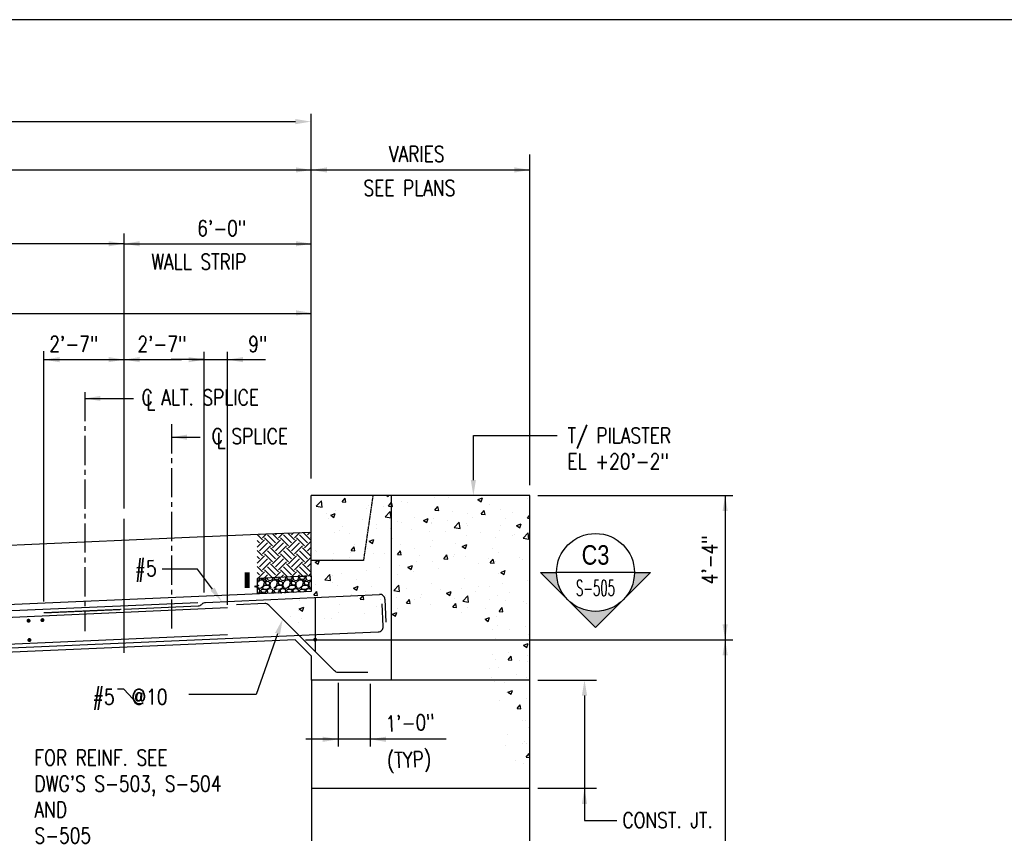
# Model space of a CAD drawing. Header units: inches. Extents: x -9715 to 32893, y -15613 to -1138.
# Tile 159 of 256: x 7773 to 8152, y -5557 to -5244. Entities that reach past the tile are written whole.
import ezdxf
from ezdxf.enums import TextEntityAlignment as Align

# ---------------------------------------------------------------- set-up
doc = ezdxf.new("R2010")
doc.units = ezdxf.units.IN
doc.header["$MEASUREMENT"] = 0
doc.linetypes.add('CENTER2', pattern=[1.125, 0.75, -0.125, 0.125, -0.125])
doc.linetypes.add('HIDDEN', pattern=[0.375, 0.25, -0.125])
doc.layers.get('0').update_dxf_attribs({"color": 252})
doc.layers.get('DEFPOINTS').update_dxf_attribs({"color": 11})
for name, color, linetype in [('S-ANNO-DIMS', 2, 'Continuous'), ('S-ANNO-SYMB', 2, 'Continuous'), ('S-ANNO-TEXT', 2, 'Continuous'), ('S-FNDN-PATT', 8, 'Continuous'), ('S-GRID', 30, 'CENTER2'), ('S1', 2, 'Continuous'), ('S3', 4, 'Continuous'), ('S6', 1, 'Continuous')]:
    doc.layers.add(name, color=color, linetype=linetype)
doc.layers.add('S-ANNO-NOTE', color=2, linetype='Continuous', lineweight=35)
doc.styles.add('125', font='romans.shx', dxfattribs={"width": 0.8, "height": 2})
doc.styles.add('DIM', font='ROMANS.shx', dxfattribs={"width": 0.8})
doc.styles.add('ROMANS', font='ROMANS.shx', dxfattribs={"width": 0.8})
doc.styles.add('TITTEXTL', font='swiss.ttf', dxfattribs={"width": 0.8})
doc.dimstyles.new('DIM-16', dxfattribs={"dimscale": 0, "dimtxt": 6, "dimasz": 6, "dimexe": 3, "dimexo": 3, "dimgap": 3, "dimtad": 1, "dimdec": 1, "dimzin": 3, "dimdsep": 46, "dimlunit": 4, "dimtxsty": 'DIM', "dimcen": 0, "dimdle": 0.0625, "dimclrd": 256, "dimclre": 256, "dimclrt": 2, "dimazin": 0, "dimtfac": 1, "dimtdec": 1, "dimtmove": 1, "dimatfit": 0, "dimfxl": 0.0625, "dimfrac": 2, "dimtolj": 1, "dimtzin": 0, "dimarcsym": 0})

# ---------------------------------------------------------------- blocks, each defined once
blk = doc.blocks.new('*X36')
at = {"color": 0}
for p, q in [((1834.45, 1789.26), (1830.31, 1793.41)), ((1832.54, 1793.54), (1832.13, 1793.13)), ((1837.39, 1793.75), (1834.45, 1790.81)), ((1842.18, 1784.62), (1836, 1790.81)), ((1844.5, 1786.94), (1838.32, 1793.13)), ((1846.82, 1789.26), (1842.13, 1793.96)), ((1845.48, 1794.1), (1844.5, 1793.13)), ((1850.33, 1794.31), (1846.82, 1790.81)), ((1854.56, 1784.62), (1848.37, 1790.81)), ((1856.88, 1786.94), (1850.69, 1793.13)), ((1859.2, 1789.26), (1853.99, 1794.47)), ((1858.42, 1794.67), (1856.88, 1793.13)), ((1863.27, 1794.88), (1859.2, 1790.81)), ((1866.93, 1784.62), (1860.75, 1790.81)), ((1869.25, 1786.94), (1863.07, 1793.13)), ((1871.57, 1789.26), (1865.85, 1794.99)), ((1871.35, 1795.23), (1869.25, 1793.13)), ((1871.93, 1791.16), (1871.57, 1790.81)), ((1836, 1789.26), (1830.31, 1783.57)), ((1832.13, 1786.94), (1830.31, 1788.77)), ((1838.32, 1786.94), (1832.13, 1780.76)), ((1840.64, 1784.62), (1834.45, 1778.44)), ((1846.82, 1776.89), (1840.64, 1783.08)), ((1848.37, 1789.26), (1842.18, 1783.08)), ((1850.69, 1786.94), (1844.5, 1780.76)), ((1853.01, 1784.62), (1846.82, 1778.44)), ((1859.2, 1776.89), (1853.01, 1783.08)), ((1860.75, 1789.26), (1854.56, 1783.08)), ((1863.07, 1786.94), (1856.88, 1780.76)), ((1865.39, 1784.62), (1859.2, 1778.44)), ((1871.57, 1776.89), (1865.39, 1783.08)), ((1871.93, 1788.07), (1866.93, 1783.08)), ((1871.93, 1783.43), (1869.25, 1780.76)), ((1834.45, 1776.89), (1830.31, 1781.03)), ((1836, 1776.89), (1830.31, 1771.2)), ((1832.13, 1774.57), (1830.31, 1776.39)), ((1842.18, 1772.25), (1836, 1778.44)), ((1844.5, 1774.57), (1838.32, 1780.76)), ((1848.37, 1776.89), (1842.18, 1770.7)), ((1854.56, 1772.25), (1848.37, 1778.44)), ((1856.88, 1774.57), (1850.69, 1780.76)), ((1860.75, 1776.89), (1854.56, 1770.7)), ((1866.93, 1772.25), (1860.75, 1778.44)), ((1869.25, 1774.57), (1863.07, 1780.76)), ((1871.93, 1775.69), (1866.93, 1770.7)), ((1871.93, 1778.79), (1871.57, 1778.44)), ((1834.45, 1764.51), (1830.31, 1768.66)), ((1838.32, 1774.57), (1832.13, 1768.38)), ((1840.64, 1772.25), (1834.45, 1766.06)), ((1844.5, 1762.19), (1838.32, 1768.38)), ((1846.82, 1764.51), (1840.64, 1770.7)), ((1850.69, 1774.57), (1844.5, 1768.38)), ((1853.01, 1772.25), (1846.82, 1766.06)), ((1856.88, 1762.19), (1850.69, 1768.38)), ((1859.2, 1764.51), (1853.01, 1770.7)), ((1863.07, 1774.57), (1856.88, 1768.38)), ((1865.39, 1772.25), (1859.2, 1766.06)), ((1869.25, 1762.19), (1863.07, 1768.38)), ((1871.57, 1764.51), (1865.39, 1770.7)), ((1871.93, 1771.05), (1869.25, 1768.38)), ((1832.13, 1762.19), (1830.31, 1764.02)), ((1836, 1764.51), (1830.92, 1759.44)), ((1838.32, 1762.19), (1835.77, 1759.65)), ((1842.13, 1759.93), (1836, 1766.06)), ((1840.64, 1759.87), (1840.62, 1759.86)), ((1848.37, 1764.51), (1843.86, 1760)), ((1853.99, 1760.44), (1848.37, 1766.06)), ((1850.69, 1762.19), (1848.71, 1760.21)), ((1860.75, 1764.51), (1856.8, 1760.57)), ((1865.85, 1760.96), (1860.75, 1766.06)), ((1863.07, 1762.19), (1861.65, 1760.78)), ((1871.93, 1763.32), (1869.74, 1761.13)), ((1871.93, 1766.41), (1871.57, 1766.06))]:
    blk.add_line(p, q, dxfattribs=at)
blk = doc.blocks.new('*X45')
at = {"color": 0}
for p, q in [((1835.85, 1795.57), (1839.74, 1799.63)), ((1840.3, 1794.88), (1839.74, 1799.62)), ((1855.82, 1798.78), (1858.23, 1801.65)), ((1855.82, 1798.78), (1858.8, 1798.52)), ((1858.81, 1798.51), (1858.23, 1801.65)), ((1890.41, 1803.75), (1891.51, 1803.01)), ((1891.51, 1803.01), (1891.76, 1803.75)), ((1891.68, 1795.64), (1894.09, 1798.51)), ((1894.67, 1795.38), (1894.09, 1798.51)), ((1902.06, 1799.24), (1902.06, 1799.24)), ((1906.51, 1798.04), (1906.51, 1798.04)), ((1927.31, 1802.44), (1927.31, 1802.44)), ((1938.09, 1802.2), (1938.09, 1802.2)), ((1960.88, 1800.68), (1964.38, 1802.02)), ((1960.88, 1800.68), (1963.37, 1799)), ((1963.37, 1799), (1964.38, 1802.02)), ((1999.23, 1801.6), (1999.23, 1801.6)), ((1835.85, 1795.57), (1840.3, 1794.88)), ((1850.42, 1791.97), (1850.42, 1791.97)), ((1875.06, 1793.9), (1875.06, 1793.9)), ((1876.39, 1795.72), (1876.39, 1795.72)), ((1887.57, 1795.55), (1887.57, 1795.55)), ((1889.21, 1787.29), (1893.11, 1791.35)), ((1891.68, 1795.64), (1894.67, 1795.38)), ((1893.66, 1786.6), (1893.11, 1791.35)), ((1927.54, 1792.5), (1929.95, 1795.37)), ((1927.54, 1792.5), (1930.53, 1792.24)), ((1930.53, 1792.24), (1929.95, 1795.37)), ((1940.91, 1791.59), (1940.91, 1791.59)), ((1963.4, 1789.36), (1965.82, 1792.24)), ((1966.39, 1789.1), (1965.82, 1792.24)), ((1970.07, 1796.59), (1970.07, 1796.59)), ((1978.35, 1793.07), (1978.35, 1793.07)), ((1987.96, 1790.78), (1987.96, 1790.78)), ((2000.48, 1792.42), (2000.48, 1792.42)), ((1843.48, 1789.74), (1843.48, 1789.74)), ((1845.2, 1786.25), (1845.2, 1786.25)), ((1847.01, 1788.56), (1850.52, 1789.9)), ((1847.01, 1788.56), (1849.5, 1786.88)), ((1849.5, 1786.88), (1850.52, 1789.9)), ((1871.89, 1785.13), (1871.89, 1785.13)), ((1889.21, 1787.29), (1893.66, 1786.6)), ((1898.59, 1784), (1898.59, 1784)), ((1901.45, 1782.6), (1901.45, 1782.6)), ((1911.76, 1786.58), (1911.76, 1786.58)), ((1918.87, 1784.55), (1922.37, 1785.9)), ((1918.87, 1784.55), (1921.36, 1782.88)), ((1921.36, 1782.87), (1922.37, 1785.9)), ((1924.93, 1782.48), (1924.93, 1782.48)), ((1925.28, 1782.87), (1925.28, 1782.87)), ((1926.71, 1785.8), (1926.71, 1785.8)), ((1937.45, 1784.13), (1937.45, 1784.13)), ((1942.57, 1779.02), (1946.47, 1783.07)), ((1947.02, 1778.32), (1946.47, 1783.07)), ((1952.68, 1789.55), (1952.68, 1789.55)), ((1956.39, 1786.62), (1956.39, 1786.62)), ((1963.4, 1789.36), (1966.39, 1789.1)), ((1982.05, 1785.61), (1982.05, 1785.61)), ((1999.27, 1786.23), (2001.15, 1788.47)), ((1999.27, 1786.23), (2001.15, 1786.06)), ((1849.81, 1775.33), (1849.81, 1775.33)), ((1853.44, 1776.57), (1853.44, 1776.57)), ((1855.75, 1779.54), (1855.75, 1779.54)), ((1874.42, 1775.83), (1874.42, 1775.83)), ((1875.78, 1779.08), (1875.78, 1779.08)), ((1882.44, 1778.41), (1882.44, 1778.41)), ((1882.6, 1781.58), (1882.6, 1781.58)), ((1893.36, 1778.32), (1893.36, 1778.32)), ((1909.13, 1777.28), (1909.13, 1777.28)), ((1923.74, 1775.6), (1923.74, 1775.6)), ((1935.82, 1776.16), (1935.82, 1776.16)), ((1942.57, 1779.02), (1947.02, 1778.33)), ((1951.97, 1781.74), (1951.97, 1781.74)), ((1952.9, 1780.61), (1952.9, 1780.61)), ((1962.51, 1775.03), (1962.51, 1775.03)), ((1977.74, 1776.42), (1977.74, 1776.42)), ((1978.66, 1780.62), (1978.66, 1780.62)), ((1990.73, 1780.55), (1994.23, 1781.89)), ((1990.73, 1780.55), (1993.21, 1778.87)), ((1993.22, 1778.87), (1994.23, 1781.89)), ((1995.93, 1770.74), (1999.83, 1774.8)), ((2000.38, 1770.05), (1999.83, 1774.8)), ((1861.9, 1774.18), (1861.9, 1774.18)), ((1876.86, 1768.43), (1880.36, 1769.77)), ((1876.86, 1768.43), (1879.35, 1766.75)), ((1879.35, 1766.75), (1880.36, 1769.77)), ((1894.58, 1770.6), (1894.58, 1770.6)), ((1926.1, 1769.15), (1926.1, 1769.15)), ((1952.07, 1772.9), (1952.07, 1772.9)), ((1974.81, 1771.06), (1974.81, 1771.06)), ((1987.33, 1772.7), (1987.33, 1772.7)), ((1989.2, 1773.9), (1989.2, 1773.9)), ((1995.93, 1770.74), (2000.38, 1770.05)), ((1835.26, 1760.84), (1835.26, 1760.84)), ((1836.26, 1760.59), (1836.26, 1760.59)), ((1861.95, 1759.71), (1861.95, 1759.71)), ((1862.75, 1761.17), (1865.16, 1764.04)), ((1862.75, 1761.17), (1865.74, 1760.91)), ((1865.74, 1760.9), (1865.16, 1764.04)), ((1865.42, 1765.59), (1865.42, 1765.59)), ((1875.17, 1762.43), (1875.17, 1762.43)), ((1898.62, 1758.03), (1901.03, 1760.9)), ((1900.84, 1765.95), (1900.84, 1765.95)), ((1901.61, 1757.77), (1901.03, 1760.9)), ((1911.78, 1762.76), (1911.78, 1762.76)), ((1924.3, 1764.41), (1924.3, 1764.41)), ((1943.23, 1766.9), (1943.23, 1766.9)), ((1948.72, 1764.42), (1952.22, 1765.77)), ((1948.72, 1764.42), (1951.2, 1762.75)), ((1951.2, 1762.74), (1952.22, 1765.77)), ((1971.99, 1763.11), (1971.99, 1763.11)), ((1977.13, 1759.78), (1977.13, 1759.78)), ((1834.85, 1752.3), (1838.35, 1753.64)), ((1834.85, 1752.3), (1837.34, 1750.62)), ((1837.34, 1750.62), (1838.35, 1753.64)), ((1848.75, 1754.46), (1848.75, 1754.46)), ((1849.2, 1758.68), (1849.2, 1758.68)), ((1861.27, 1756.11), (1861.27, 1756.11)), ((1880.2, 1758.6), (1880.2, 1758.6)), ((1888.64, 1758.58), (1888.64, 1758.58)), ((1898.62, 1758.03), (1901.6, 1757.77)), ((1913.67, 1753.1), (1913.67, 1753.1)), ((1915.33, 1757.46), (1915.33, 1757.46)), ((1925.49, 1752.51), (1925.49, 1752.51)), ((1934.48, 1754.89), (1936.89, 1757.77)), ((1934.48, 1754.89), (1937.47, 1754.63)), ((1937.47, 1754.63), (1936.89, 1757.76)), ((1942.02, 1756.33), (1942.02, 1756.33)), ((1942.83, 1758.11), (1942.83, 1758.11)), ((1951.46, 1756.26), (1951.46, 1756.26)), ((1968.71, 1755.2), (1968.71, 1755.2)), ((1970.34, 1751.76), (1972.75, 1754.63)), ((1973.33, 1751.49), (1972.75, 1754.63)), ((1974.17, 1752.98), (1974.17, 1752.98)), ((1993.11, 1755.48), (1993.11, 1755.48)), ((1995.4, 1754.07), (1995.4, 1754.07)), ((1874.56, 1745.79), (1874.56, 1745.79)), ((1884.51, 1748.09), (1884.51, 1748.09)), ((1900.24, 1749.31), (1900.24, 1749.31)), ((1906.7, 1748.3), (1910.21, 1749.64)), ((1906.7, 1748.3), (1909.19, 1746.62)), ((1909.19, 1746.62), (1910.21, 1749.64)), ((1911.14, 1744.69), (1911.14, 1744.69)), ((1930.08, 1747.18), (1930.08, 1747.18)), ((1961.66, 1751.34), (1961.66, 1751.34)), ((1970.34, 1751.76), (1973.33, 1751.49)), ((1978.56, 1744.29), (1982.06, 1745.64)), ((1978.56, 1744.29), (1981.05, 1742.61)), ((1981.05, 1742.61), (1982.06, 1745.63)), ((1842.48, 1738.59), (1846.37, 1742.64)), ((1842.48, 1738.59), (1846.92, 1737.9)), ((1846.93, 1737.89), (1846.37, 1742.64)), ((1848.59, 1742.04), (1848.59, 1742.04)), ((1855.35, 1743.09), (1855.35, 1743.09)), ((1867.05, 1738.88), (1867.05, 1738.88)), ((1898.63, 1743.04), (1898.63, 1743.04)), ((1950.85, 1739.61), (1950.85, 1739.61)), ((1976.52, 1743.13), (1976.52, 1743.13)), ((1999.09, 1738.28), (1999.09, 1738.28)), ((1833.83, 1726.7), (1836.24, 1729.57)), ((1835.59, 1734.74), (1835.59, 1734.74)), ((1836.82, 1726.43), (1836.24, 1729.57)), ((1848.11, 1736.39), (1848.11, 1736.39)), ((1852.21, 1734.16), (1852.21, 1734.16)), ((1864.69, 1732.17), (1868.19, 1733.51)), ((1864.69, 1732.17), (1867.18, 1730.49)), ((1867.18, 1730.49), (1868.2, 1733.51)), ((1873.96, 1729.14), (1873.96, 1729.14)), ((1878.9, 1733.03), (1878.9, 1733.03)), ((1895.84, 1730.31), (1899.73, 1734.37)), ((1895.84, 1730.31), (1900.29, 1729.62)), ((1899.63, 1732.66), (1899.63, 1732.66)), ((1900.29, 1729.62), (1899.74, 1734.37)), ((1905.59, 1731.91), (1905.59, 1731.91)), ((1924.88, 1735.87), (1924.88, 1735.87)), ((1932.28, 1730.78), (1932.28, 1730.78)), ((1936.55, 1728.17), (1940.05, 1729.51)), ((1939.04, 1726.49), (1940.05, 1729.51)), ((1948.5, 1731.61), (1948.5, 1731.61)), ((1958.98, 1729.65), (1958.98, 1729.65)), ((1961.02, 1733.26), (1961.02, 1733.26)), ((1969.93, 1733.28), (1969.93, 1733.28)), ((1979.96, 1735.76), (1979.96, 1735.76)), ((1822.73, 1722.19), (1822.73, 1722.19)), ((1833.83, 1726.7), (1836.82, 1726.43)), ((1836.06, 1728.57), (1836.06, 1728.57)), ((1847.99, 1725.39), (1847.99, 1725.39)), ((1862.75, 1727.45), (1862.75, 1727.45)), ((1869.69, 1723.56), (1872.1, 1726.43)), ((1869.69, 1723.56), (1872.68, 1723.3)), ((1872.68, 1723.3), (1872.1, 1726.43)), ((1885.47, 1723.32), (1885.47, 1723.32)), ((1889.44, 1726.32), (1889.44, 1726.32)), ((1897.99, 1724.96), (1897.99, 1724.96)), ((1905.55, 1720.42), (1907.96, 1723.29)), ((1908.54, 1720.16), (1907.97, 1723.29)), ((1911.61, 1723.27), (1911.61, 1723.27)), ((1916.14, 1725.19), (1916.14, 1725.19)), ((1916.93, 1727.46), (1916.93, 1727.46)), ((1936.55, 1728.17), (1939.04, 1726.49)), ((1940.77, 1728.27), (1940.77, 1728.27)), ((1942.83, 1724.06), (1942.83, 1724.06)), ((1949.2, 1722.03), (1953.1, 1726.09)), ((1949.2, 1722.03), (1953.65, 1721.34)), ((1950.24, 1722.97), (1950.24, 1722.97)), ((1953.65, 1721.34), (1953.1, 1726.09)), ((1969.52, 1722.93), (1969.52, 1722.93)), ((1975.92, 1726.49), (1975.92, 1726.49)), ((1981.91, 1722.3), (1981.91, 1722.3)), ((1985.67, 1728.52), (1985.67, 1728.52)), ((1996.21, 1721.81), (1996.21, 1721.81)), ((1797.06, 1718.67), (1797.06, 1718.67)), ((1822.44, 1715.02), (1822.44, 1715.02)), ((1822.68, 1716.04), (1826.18, 1717.39)), ((1822.68, 1716.04), (1825.17, 1714.37)), ((1825.17, 1714.36), (1826.18, 1717.39)), ((1834.96, 1716.67), (1834.96, 1716.67)), ((1853.89, 1719.16), (1853.89, 1719.16)), ((1882.45, 1718.26), (1882.45, 1718.26)), ((1899.02, 1716.02), (1899.02, 1716.02)), ((1905.55, 1720.42), (1908.54, 1720.16)), ((1924.27, 1719.22), (1924.27, 1719.22)), ((1941.42, 1717.28), (1943.83, 1720.16)), ((1941.42, 1717.28), (1944.41, 1717.02)), ((1944.41, 1717.02), (1943.83, 1720.15)), ((1952.75, 1717.29), (1952.75, 1717.29)), ((1966.8, 1716.04), (1966.8, 1716.04)), ((1977.28, 1714.15), (1979.69, 1717.02)), ((1977.28, 1714.15), (1980.27, 1713.88)), ((1980.27, 1713.88), (1979.69, 1717.02)), ((1998.38, 1720.19), (1998.38, 1720.19)), ((1815.57, 1709.87), (1815.57, 1709.87)), ((1824.13, 1708.25), (1824.13, 1708.25)), ((1842.26, 1708.75), (1842.26, 1708.75)), ((1847.38, 1708.75), (1847.38, 1708.75)), ((1853.29, 1713.26), (1853.29, 1713.26)), ((1873.35, 1712.5), (1873.35, 1712.5)), ((1894.54, 1712.04), (1898.04, 1713.38)), ((1894.54, 1712.04), (1897.03, 1710.36)), ((1897.03, 1710.36), (1898.04, 1713.38)), ((1947.87, 1713.54), (1947.87, 1713.54)), ((1966.4, 1708.03), (1969.9, 1709.38)), ((1966.4, 1708.03), (1968.88, 1706.36)), ((1968.88, 1706.36), (1969.9, 1709.38)), ((1975.31, 1709.85), (1975.31, 1709.85)), ((2000.56, 1713.05), (2000.56, 1713.05)), ((1822.12, 1705.55), (1822.12, 1705.55)), ((1971.84, 1699.8), (1971.84, 1699.8)), ((1975.72, 1703.11), (1975.72, 1703.11)), ((1985.23, 1700.47), (1985.23, 1700.47)), ((1997.74, 1702.12), (1997.74, 1702.12)), ((2001, 1704.8), (2001, 1704.8)), ((1974.7, 1693.2), (1974.7, 1693.2)), ((1999.96, 1696.4), (1999.96, 1696.4)), ((1996.24, 1687.9), (1999.74, 1689.25)), ((1996.24, 1687.9), (1998.73, 1686.23)), ((1998.73, 1686.22), (1999.74, 1689.25)), ((1972.07, 1680.75), (1972.07, 1680.75)), ((1974.09, 1676.56), (1974.09, 1676.56)), ((1984.22, 1676.54), (1986.63, 1679.41)), ((1984.22, 1676.54), (1987.21, 1676.27)), ((1984.59, 1682.4), (1984.59, 1682.4)), ((1987.21, 1676.27), (1986.63, 1679.41)), ((1992.67, 1676.43), (1992.67, 1676.43)), ((1999.35, 1679.76), (1999.35, 1679.76)), ((1969.78, 1669.96), (1969.78, 1669.96)), ((1976.52, 1670.84), (1976.52, 1670.84)), ((1998.94, 1674.97), (1998.94, 1674.97)), ((1971.44, 1662.68), (1971.44, 1662.68)), ((1990.37, 1665.17), (1990.37, 1665.17)), ((1998.74, 1663.11), (1998.74, 1663.11)), ((1973.48, 1659.91), (1973.48, 1659.91)), ((1981.76, 1658.98), (1981.76, 1658.98)), ((1984.08, 1651.65), (1987.58, 1652.99)), ((1986.56, 1649.97), (1987.58, 1652.99)), ((1977.22, 1645.45), (1977.22, 1645.45)), ((1982.73, 1651.01), (1982.73, 1651.01)), ((1984.08, 1651.65), (1986.56, 1649.97)), ((1998.13, 1646.47), (1998.13, 1646.47)), ((1991.15, 1638.93), (1993.57, 1641.8)), ((1991.15, 1638.93), (1994.14, 1638.66)), ((1994.14, 1638.66), (1993.57, 1641.8)), ((2000.86, 1641.49), (2000.86, 1641.49)), ((1995.64, 1629.89), (1995.64, 1629.89)), ((1997.52, 1629.82), (1997.52, 1629.82)), ((1999.68, 1624.34), (1999.68, 1624.34)), ((1983.53, 1618.75), (1983.53, 1618.75)), ((1982.49, 1610.17), (1982.49, 1610.17)), ((1995.01, 1611.82), (1995.01, 1611.82)), ((1996.92, 1613.18), (1996.92, 1613.18)), ((1998.79, 1611.65), (1998.79, 1611.65)), ((1998.09, 1601.32), (2000.5, 1604.19)), ((1998.09, 1601.32), (2001.08, 1601.06)), ((2001.08, 1601.05), (2000.5, 1604.19)), ((1989.73, 1598.92), (1989.73, 1598.92)), ((1996.31, 1596.53), (1996.31, 1596.53)), ((2000.79, 1594.59), (2000.79, 1594.59))]:
    blk.add_line(p, q, dxfattribs=at)
blk = doc.blocks.new('*X56')
at = {"color": 0}
for p, q in [((1790.14, 1738.13), (1791.7, 1738.59)), ((1792.4, 1738.4), (1790.14, 1736.33)), ((1791.7, 1738.61), (1792.11, 1739.77)), ((1794.8, 1738.19), (1792.4, 1738.39)), ((1794, 1738.83), (1793.1, 1739.81)), ((1796.29, 1739), (1793.99, 1738.8)), ((1795.92, 1736.41), (1794.82, 1738.21)), ((1796.5, 1738.4), (1795.8, 1738.1)), ((1795.8, 1738.1), (1796.2, 1737.1)), ((1796.2, 1737.1), (1797.7, 1738)), ((1797.2, 1737.2), (1796.2, 1736.2)), ((1797.19, 1739.99), (1796.3, 1739)), ((1797.7, 1738), (1796.5, 1738.4)), ((1799.21, 1736.9), (1797.21, 1737.2)), ((1797.69, 1740), (1798.29, 1738.6)), ((1797.8, 1740), (1797.8, 1740.02)), ((1798.29, 1738.59), (1799.99, 1738.09)), ((1800.02, 1736.18), (1799.22, 1736.88)), ((1800, 1738.09), (1801.7, 1738.59)), ((1802.4, 1738.4), (1800.1, 1736.3)), ((1801.7, 1738.61), (1802.2, 1740.01)), ((1802.11, 1740.2), (1802.2, 1740)), ((1804.8, 1738.19), (1802.4, 1738.39)), ((1802.9, 1740), (1802.99, 1740.24)), ((1804, 1738.83), (1802.9, 1740.03)), ((1806.29, 1739), (1803.99, 1738.8)), ((1805.92, 1736.41), (1804.82, 1738.21)), ((1806.5, 1738.4), (1805.8, 1738.1)), ((1805.8, 1738.1), (1806.2, 1737.1)), ((1806.2, 1737.1), (1807.7, 1738)), ((1807.2, 1737.2), (1806.2, 1736.2)), ((1807.2, 1740), (1806.3, 1739)), ((1807.7, 1738), (1806.5, 1738.4)), ((1807.2, 1739.99), (1807.11, 1740.42)), ((1809.21, 1736.9), (1807.21, 1737.2)), ((1807.69, 1740), (1808.29, 1738.6)), ((1807.8, 1740), (1807.99, 1740.46)), ((1808.29, 1738.59), (1809.99, 1738.09)), ((1810.02, 1736.18), (1809.22, 1736.88)), ((1810, 1738.09), (1811.7, 1738.59)), ((1812.4, 1738.4), (1810.1, 1736.3)), ((1811.7, 1738.61), (1812.2, 1740.01)), ((1811.91, 1740.63), (1812.2, 1740)), ((1814.8, 1738.19), (1812.4, 1738.39)), ((1812.9, 1740), (1813.15, 1740.69)), ((1814, 1738.83), (1812.9, 1740.03)), ((1816.29, 1739), (1813.99, 1738.8)), ((1815.92, 1736.41), (1814.82, 1738.21)), ((1816.5, 1738.4), (1815.8, 1738.1)), ((1815.8, 1738.1), (1816.2, 1737.1)), ((1817.1, 1740.51), (1815.89, 1740.81)), ((1816.2, 1737.1), (1817.7, 1738)), ((1817.2, 1737.2), (1816.2, 1736.2)), ((1817.2, 1740), (1816.3, 1739)), ((1817.7, 1738), (1816.5, 1738.4)), ((1817.2, 1739.99), (1817.1, 1740.49)), ((1819.21, 1736.9), (1817.21, 1737.2)), ((1817.69, 1740), (1818.29, 1738.6)), ((1817.8, 1740), (1818.19, 1740.91)), ((1818.29, 1738.59), (1819.99, 1738.09)), ((1820.02, 1736.18), (1819.22, 1736.88)), ((1820, 1738.09), (1821.7, 1738.59)), ((1822.4, 1738.4), (1820.1, 1736.3)), ((1821.7, 1738.61), (1822.2, 1740.01)), ((1821.71, 1741.06), (1822.2, 1740)), ((1824.8, 1738.19), (1822.4, 1738.39)), ((1822.9, 1740), (1823.2, 1740.8)), ((1824, 1738.83), (1822.9, 1740.03)), ((1825.11, 1740.99), (1823.21, 1740.79)), ((1826.29, 1739), (1823.99, 1738.8)), ((1825.92, 1736.41), (1824.82, 1738.21)), ((1827.1, 1740.51), (1825.1, 1741.01)), ((1826.5, 1738.4), (1825.8, 1738.1)), ((1825.8, 1738.1), (1826.2, 1737.1)), ((1827.39, 1741.12), (1825.87, 1741.24)), ((1826.2, 1737.1), (1827.7, 1738)), ((1827.2, 1737.2), (1826.2, 1736.2)), ((1827.2, 1740), (1826.3, 1739)), ((1827.7, 1738), (1826.5, 1738.4)), ((1827.2, 1739.99), (1827.1, 1740.49)), ((1829.21, 1736.9), (1827.21, 1737.2)), ((1827.85, 1741.33), (1827.4, 1741.09)), ((1827.69, 1740), (1828.29, 1738.6)), ((1827.8, 1740), (1828.38, 1741.35)), ((1828.29, 1738.59), (1829.99, 1738.09)), ((1830.02, 1736.18), (1829.22, 1736.88)), ((1830, 1738.09), (1831.7, 1738.59)), ((1831.76, 1737.81), (1830.1, 1736.3)), ((1831.14, 1741.47), (1831.6, 1741.3)), ((1831.6, 1741.3), (1831.76, 1740.96)), ((1831.7, 1738.61), (1831.76, 1738.78)), ((1789.71, 1733.75), (1789.9, 1733.62)), ((1789.9, 1733.6), (1789.71, 1732.91)), ((1790.13, 1733.87), (1790.78, 1732.32)), ((1790.14, 1731.85), (1791.6, 1731.3)), ((1790.79, 1732.29), (1792.89, 1732.19)), ((1791.6, 1731.3), (1792.2, 1730)), ((1791.7, 1728.61), (1792.2, 1730.01)), ((1792.9, 1732.2), (1795.1, 1733.9)), ((1792.9, 1730), (1793.2, 1730.8)), ((1794, 1728.83), (1792.9, 1730.03)), ((1795.11, 1730.99), (1793.21, 1730.79)), ((1794.2, 1732.5), (1796, 1734.5)), ((1794.92, 1731.29), (1794.22, 1732.49)), ((1797.39, 1731.12), (1794.89, 1731.32)), ((1795.1, 1733.9), (1795.9, 1736.4)), ((1797.1, 1730.51), (1795.1, 1731.01)), ((1796, 1734.5), (1798.6, 1734.5)), ((1796.2, 1736.2), (1797, 1735)), ((1797.2, 1730), (1796.3, 1729)), ((1797, 1735), (1799.5, 1734.7)), ((1797.2, 1729.99), (1797.1, 1730.49)), ((1799.5, 1732.19), (1797.4, 1731.09)), ((1797.69, 1730), (1798.29, 1728.6)), ((1797.8, 1730), (1798.4, 1731.4)), ((1798.4, 1731.4), (1800, 1731.9)), ((1798.6, 1734.52), (1799.9, 1733.62)), ((1799.5, 1734.7), (1800, 1735.6)), ((1799.9, 1733.6), (1799.5, 1732.2)), ((1799.98, 1734.22), (1800.78, 1732.32)), ((1800.09, 1736.31), (1799.99, 1734.21)), ((1800, 1735.6), (1800, 1736.2)), ((1800, 1731.9), (1801.6, 1731.3)), ((1801.6, 1731.3), (1802.2, 1730)), ((1801.7, 1728.61), (1802.2, 1730.01)), ((1802.9, 1732.2), (1805.1, 1733.9)), ((1802.9, 1730), (1803.2, 1730.8)), ((1804, 1728.83), (1802.9, 1730.03)), ((1805.11, 1730.99), (1803.21, 1730.79)), ((1804.2, 1732.5), (1806, 1734.5)), ((1804.92, 1731.29), (1804.22, 1732.49)), ((1807.39, 1731.12), (1804.89, 1731.32)), ((1805.1, 1733.9), (1805.9, 1736.4)), ((1806, 1734.5), (1808.6, 1734.5)), ((1806.2, 1736.2), (1807, 1735)), ((1807.2, 1730), (1806.3, 1729)), ((1807, 1735), (1809.5, 1734.7)), ((1807.2, 1729.99), (1807.1, 1730.49)), ((1809.5, 1732.19), (1807.4, 1731.09)), ((1807.69, 1730), (1808.29, 1728.6)), ((1807.8, 1730), (1808.4, 1731.4)), ((1808.4, 1731.4), (1810, 1731.9)), ((1808.6, 1734.52), (1809.9, 1733.62)), ((1809.5, 1734.7), (1810, 1735.6)), ((1809.9, 1733.6), (1809.5, 1732.2)), ((1809.98, 1734.22), (1810.78, 1732.32)), ((1810.09, 1736.31), (1809.99, 1734.21)), ((1810, 1735.6), (1810, 1736.2)), ((1810, 1731.9), (1811.6, 1731.3)), ((1810.79, 1732.29), (1812.89, 1732.19)), ((1811.6, 1731.3), (1812.2, 1730)), ((1811.7, 1728.61), (1812.2, 1730.01)), ((1812.9, 1732.2), (1815.1, 1733.9)), ((1812.9, 1730), (1813.2, 1730.8)), ((1814, 1728.83), (1812.9, 1730.03)), ((1815.11, 1730.99), (1813.21, 1730.79)), ((1814.2, 1732.5), (1816, 1734.5)), ((1814.92, 1731.29), (1814.22, 1732.49)), ((1817.39, 1731.12), (1814.89, 1731.32)), ((1815.1, 1733.9), (1815.9, 1736.4)), ((1817.1, 1730.51), (1815.1, 1731.01)), ((1816, 1734.5), (1818.6, 1734.5)), ((1816.2, 1736.2), (1817, 1735)), ((1817.2, 1730), (1816.3, 1729)), ((1817, 1735), (1819.5, 1734.7)), ((1817.2, 1729.99), (1817.1, 1730.49)), ((1819.5, 1732.19), (1817.4, 1731.09)), ((1817.69, 1730), (1818.2, 1728.82)), ((1817.8, 1730), (1818.4, 1731.4)), ((1818.4, 1731.4), (1820, 1731.9)), ((1818.6, 1734.52), (1819.9, 1733.62)), ((1819.5, 1734.7), (1820, 1735.6)), ((1819.9, 1733.6), (1819.5, 1732.2)), ((1819.98, 1734.22), (1820.78, 1732.32)), ((1820.09, 1736.31), (1819.99, 1734.21)), ((1820, 1735.6), (1820, 1736.2)), ((1820, 1731.9), (1821.6, 1731.3)), ((1820.79, 1732.29), (1822.89, 1732.19)), ((1821.6, 1731.3), (1822.2, 1730)), ((1821.83, 1728.98), (1822.2, 1730.01)), ((1822.9, 1732.2), (1825.1, 1733.9)), ((1822.9, 1730), (1823.2, 1730.8)), ((1823.79, 1729.06), (1822.9, 1730.03)), ((1825.11, 1730.99), (1823.21, 1730.79)), ((1824.2, 1732.5), (1826, 1734.5)), ((1824.92, 1731.29), (1824.22, 1732.49)), ((1827.39, 1731.12), (1824.89, 1731.32)), ((1825.1, 1733.9), (1825.9, 1736.4)), ((1827.1, 1730.51), (1825.1, 1731.01)), ((1826, 1734.5), (1828.6, 1734.5)), ((1826.2, 1736.2), (1827, 1735)), ((1827.2, 1730), (1826.46, 1729.18)), ((1827, 1735), (1829.5, 1734.7)), ((1827.2, 1729.99), (1827.1, 1730.49)), ((1829.5, 1732.19), (1827.4, 1731.09)), ((1827.69, 1730), (1828.01, 1729.25)), ((1827.8, 1730), (1828.4, 1731.4)), ((1828.4, 1731.4), (1830, 1731.9)), ((1828.6, 1734.52), (1829.9, 1733.62)), ((1829.5, 1734.7), (1830, 1735.6)), ((1829.9, 1733.6), (1829.5, 1732.2)), ((1829.98, 1734.23), (1830.78, 1732.33)), ((1830.09, 1736.31), (1829.99, 1734.21)), ((1830, 1735.6), (1830, 1736.2)), ((1830, 1731.9), (1831.6, 1731.3)), ((1830.79, 1732.29), (1831.76, 1732.25)), ((1831.6, 1731.3), (1831.76, 1730.96)), ((1790.14, 1728.13), (1791.7, 1728.59)), ((1792.4, 1728.4), (1791.59, 1727.66)), ((1794.8, 1728.19), (1792.4, 1728.39)), ((1796.29, 1729), (1793.99, 1728.8)), ((1795.07, 1727.81), (1794.82, 1728.21)), ((1796.5, 1728.4), (1795.8, 1728.1)), ((1795.8, 1728.1), (1795.9, 1727.85)), ((1797.7, 1728), (1796.5, 1728.4)), ((1797.56, 1727.92), (1797.7, 1728)), ((1798.29, 1728.59), (1799.99, 1728.09)), ((1800, 1728.09), (1801.7, 1728.59)), ((1802.4, 1728.4), (1802.09, 1728.12)), ((1804.45, 1728.22), (1802.4, 1728.39)), ((1806.5, 1728.4), (1806.27, 1728.3)), ((1806.75, 1728.32), (1806.5, 1728.4)), ((1808.29, 1728.59), (1808.9, 1728.41)), ((1811.47, 1728.53), (1811.7, 1728.59)), ((1816.29, 1729), (1813.99, 1728.8))]:
    blk.add_line(p, q, dxfattribs=at)
blk = doc.blocks.new('NAVFAC_Anno_Arrow_A1')
at = {"linetype": 'ByBlock', "lineweight": -2}
h = blk.add_hatch(color=0, dxfattribs=at)
h.paths.add_polyline_path([(-1.768, 1.768), (-3.536, 0), (-2.5, 0, -0.198912)])
h.paths.add_polyline_path([(0, 3.536), (-1.768, 1.768, -0.414214), (1.768, 1.768)])
h.paths.add_polyline_path([(2.373, 1.162), (2.245, 1.1, -0.114349), (2.5, 0), (3.536, 0)])
h.paths.add_polyline_path([(1.768, 1.768, -0.082683), (2.245, 1.1), (2.373, 1.162)])
at = {"color": 0, "linetype": 'ByBlock', "lineweight": -2}
blk.add_lwpolyline([(-2.5, 0), (-3.536, 0), (0, 3.536), (3.536, 0), (2.5, 0)], dxfattribs=at)
blk = doc.blocks.new('Anno_Section_A2')
at = {"color": 0, "linetype": 'ByBlock', "lineweight": -2}
blk.add_line((2.5, 0), (-2.5, 0), dxfattribs=at)
blk.add_circle((0, 0), 2.5, dxfattribs=at)
at = {"color": 0, "linetype": 'ByBlock', "lineweight": -2, "style": 'ROMANS', "width": 0.8}
blk.add_attdef('NUMBER', text='', height=1, dxfattribs=at).set_placement((0, 0.5), align=Align.CENTER)
blk.add_attdef('SHEET', text='', height=0.75, dxfattribs=at).set_placement((0, -0.5), align=Align.TOP_CENTER)
blk = doc.blocks.new('*D152')
at = {"layer": 'DEFPOINTS', "color": 0}
for p in [(7884.75, -5283.1), (7884.75, -5423.58), (7284.92, -5500.98)]:
    blk.add_point(p, dxfattribs=at)
at = {"layer": 'S-ANNO-DIMS', "lineweight": -2}
for p, q in [((7284.92, -5497.98), (7284.92, -5280.1)), ((7884.75, -5420.58), (7884.75, -5280.1)), ((7290.92, -5283.1), (7878.75, -5283.1))]:
    blk.add_line(p, q, dxfattribs=at)
at = {"layer": 'S-ANNO-DIMS'}
for points in [[(7290.92, -5282.1), (7290.92, -5284.1), (7284.92, -5283.1)], [(7878.75, -5282.1), (7878.75, -5284.1), (7884.75, -5283.1)]]:
    blk.add_solid(points, dxfattribs=at)
at = {"layer": 'S-ANNO-DIMS', "color": 2, "insert": (7584.84, -5276.53), "char_height": 6, "attachment_point": 5, "style": 'DIM'}
blk.add_mtext('\\A1;50\'-0"', dxfattribs=at)

msp = doc.modelspace()

# ---------------------------------------------------------------- linework, layer by layer
at = {"layer": 'DEFPOINTS'}
msp.add_lwpolyline([(7061, -6227.82526), (8501, -6227.82526), (8501, -5243.82526), (7061, -5243.82526)], close=True, dxfattribs=at)
at = {"layer": 'S-ANNO-DIMS'}
for p, q in [((7969.10784, -5423.17918), (7969.10784, -5295.73695)), ((7585.67216, -5301.72497), (7969.10784, -5301.72497)), ((7812.75939, -5432.20157), (7812.75939, -5326.17942)), ((7812.75939, -5330.16695), (7669.51247, -5330.16695)), ((7812.75939, -5330.16695), (7884.92347, -5330.16695)), ((7884.75185, -5357.21808), (7585.67216, -5357.21808)), ((7781.88293, -5468.00978), (7781.88293, -5371.53436)), ((7781.88293, -5374.82637), (7834.84497, -5374.82637)), ((7843.63584, -5374.82637), (7830.83586, -5374.82637)), ((7838.85409, -5374.82637), (7867.16531, -5374.82637)), ((7843.63584, -5464.59111), (7843.63584, -5371.83832)), ((7852.59998, -5469.25658), (7852.59998, -5371.83832)), ((7797.66651, -5389.76659), (7816.41886, -5389.76659)), ((7830.9476, -5404.70681), (7842.00742, -5404.70681)), ((7947.29708, -5421.21221), (7947.29708, -5404.02224)), ((7947.29708, -5404.02224), (7979.54252, -5404.02224)), ((7972.09589, -5427.1883), (8047.28076, -5427.1883)), ((8044.29271, -5427.1883), (8044.29271, -5709.02789)), ((7812.75939, -5487.75389), (7812.75939, -5436.21068)), ((7841.01888, -5455.59256), (7827.36974, -5455.59256)), ((7846.80918, -5463.29044), (7841.01888, -5455.59256)), ((7886.29454, -5466.69358), (7886.29454, -5487.23549)), ((7871.85819, -5480.424), (7863.56376, -5503.91459)), ((7882.66266, -5482.73674), (8047.28076, -5482.73674)), ((7895.26583, -5499.38558), (7895.26583, -5523.92375)), ((7907.60246, -5499.7885), (7907.60246, -5523.92375)), ((7972.09589, -5498.28934), (7994.79397, -5498.28934)), ((7863.56376, -5503.91459), (7837.71533, -5503.91459)), ((7990.11758, -5504.26543), (7990.11758, -5552.43726)), ((7936.75824, -5521.10125), (7882.70928, -5521.10125)), ((7972.09589, -5540.0092), (7994.79397, -5540.0092)), ((7990.11758, -5552.43726), (8002.56433, -5552.43726))]:
    msp.add_line(p, q, dxfattribs=at)
msp.add_lwpolyline([(7864.02516, -5459.09552), (7864.02516, -5461.54955), (7864.6829, -5461.80012), (7863.02288, -5462.26994), (7864.02516, -5462.52475), (7864.02516, -5465.11492)], dxfattribs=at)
for points in [[(7878.94739, -5302.72098), (7878.94739, -5300.72895), (7884.92347, -5301.72497)], [(7890.89956, -5302.72098), (7890.89956, -5300.72895), (7884.92347, -5301.72497)], [(7963.13176, -5302.72098), (7963.13176, -5300.72895), (7969.10784, -5301.72497)], [(7806.7833, -5331.16296), (7806.7833, -5329.17093), (7812.75939, -5330.16695)], [(7818.73548, -5331.16296), (7818.73548, -5329.17093), (7812.75939, -5330.16695)], [(7878.94739, -5331.16296), (7878.94739, -5329.17093), (7884.92347, -5330.16695)], [(7878.94739, -5357.8173), (7878.94739, -5355.82527), (7884.92347, -5356.82129)], [(7787.85902, -5375.82238), (7787.85902, -5373.83035), (7781.88293, -5374.82637)], [(7806.7833, -5375.82238), (7806.7833, -5373.83035), (7812.75939, -5374.82637)], [(7818.73548, -5375.82238), (7818.73548, -5373.83035), (7812.75939, -5374.82637)], [(7837.65976, -5375.82238), (7837.65976, -5373.83035), (7843.63584, -5374.82637)], [(7858.57607, -5375.82238), (7858.57607, -5373.83035), (7852.59998, -5374.82637)], [(7803.6426, -5388.77057), (7803.6426, -5390.7626), (7797.66651, -5389.76659)], [(7836.92369, -5405.70282), (7836.92369, -5403.71079), (7830.9476, -5404.70681)], [(7948.29309, -5421.21221), (7946.30106, -5421.21221), (7947.29708, -5427.1883)], [(8043.2967, -5433.16439), (8045.28873, -5433.16439), (8044.29271, -5427.1883)], [(7847.60515, -5462.69171), (7846.01321, -5463.88916), (7850.40154, -5468.06627)], [(7870.91901, -5480.09238), (7872.79738, -5480.75562), (7873.84793, -5474.78888)], [(8043.2967, -5476.76066), (8045.28873, -5476.76066), (8044.29271, -5482.73674)], [(8043.2967, -5488.71283), (8045.28873, -5488.71283), (8044.29271, -5482.73674)], [(7989.12156, -5504.26543), (7991.11359, -5504.26543), (7990.11758, -5498.28934)], [(7889.28975, -5520.10524), (7889.28975, -5522.09727), (7895.26583, -5521.10125)], [(7913.57855, -5520.10524), (7913.57855, -5522.09727), (7907.60246, -5521.10125)], [(7989.12156, -5545.98529), (7991.11359, -5545.98529), (7990.11758, -5540.0092)]]:
    msp.add_solid(points, dxfattribs=at)
at = {"layer": 'S-ANNO-SYMB', "elevation": -83.33333}
msp.add_lwpolyline([(7860.12751, -5462.82626, 2, 2, 0), (7860.12751, -5456.82626, 0, 0, 0), (7973.14245, -5456.82626, 0, 0, 0)], format="xyseb", dxfattribs=at)
at = {"layer": 'S-ANNO-TEXT'}
msp.add_lwpolyline([(7820.12656, -5507.45096), (7817.86375, -5507.35216, -0.198912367), (7817.58565, -5507.22249), (7812.732, -5501.92565, 0.210277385), (7812.43641, -5501.79559), (7810.24392, -5501.79559)], format="xyb", dxfattribs=at)
at = {"layer": 'S-GRID', "linetype": 'CENTER2', "ltscale": 15}
for p, q in [((7797.66651, -5387.31123), (7797.66651, -5479.48054)), ((7830.9476, -5399.7131), (7830.9476, -5478.64112))]:
    msp.add_line(p, q, dxfattribs=at)
at = {"layer": 'S1', "color": 3}
for p, q in [((7884.75185, -5441.24385), (7884.75185, -5427.1883)), ((7884.94773, -5498.28934), (7884.94773, -5540.0092)), ((7884.94773, -5540.0092), (7884.94773, -5673.18139))]:
    msp.add_line(p, q, dxfattribs=at)
at = {"layer": 'S1', "linetype": 'HIDDEN'}
for p, q in [((7908.58729, -5427.1883), (7904.94929, -5452.18263)), ((7915.82249, -5498.28934), (7915.82249, -5427.1883)), ((7904.94929, -5452.18263), (7884.75185, -5452.18263)), ((7969.10784, -5498.28934), (7884.94773, -5498.28934)), ((7884.94773, -5540.0092), (7969.10784, -5540.0092))]:
    msp.add_line(p, q, dxfattribs=at)
at = {"layer": 'S1', "color": 3}
for points in [[(7969.10784, -5663.3574), (7969.10784, -5427.1883), (7884.75185, -5427.1883)], [(7884.75185, -5458.19058), (7884.75185, -5441.24385)], [(7884.75185, -5458.19058), (7884.75185, -5464.20998)], [(7859.2531, -5465.32328), (7634.37844, -5475.14152)], [(7884.75185, -5464.20998), (7859.2531, -5465.32328)], [(7878.65354, -5482.73674), (7669.51247, -5491.86804)], [(7878.65354, -5482.73674), (7884.94773, -5489.03093)], [(7884.94773, -5498.28934), (7884.94773, -5489.03093)]]:
    msp.add_lwpolyline(points, dxfattribs=at)
at = {"layer": 'S1'}
for points in [[(7823.29986, -5443.9269), (7867.40314, -5442.00131)], [(7867.40314, -5442.00131), (7884.75185, -5441.24385)], [(7754.02767, -5446.95139), (7823.29986, -5443.9269)], [(7884.75185, -5458.19058), (7863.98371, -5459.09733)]]:
    msp.add_lwpolyline(points, dxfattribs=at)
at = {"layer": 'S3', "color": 4}
for p, q in [((7844.16173, -5468.3548), (7911.14684, -5465.25743)), ((7913.24208, -5467.17241), (7913.62597, -5475.96492)), ((7852.59998, -5470.51872), (7515.62317, -5485.23144))]:
    msp.add_line(p, q, dxfattribs=at)
for points in [[(7913.24208, -5467.17241, 0.414967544), (7911.14684, -5465.25743, 0.414967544)], [(7453.72099, -5499.65153), (7910.65639, -5479.76238, 0.414252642), (7912.57187, -5477.67228), (7912.18798, -5468.87966)], [(7812.75939, -5470.96569), (7841.31974, -5469.71214, 0.187596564), (7842.64974, -5469.12693), (7842.83689, -5468.93978, -0.18693061), (7844.16173, -5468.3548)], [(7906.59069, -5495.37646), (7895.26583, -5495.37646, -0.198912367), (7893.8484, -5494.78934), (7868.44801, -5469.38895, 0.210277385), (7866.94313, -5468.80374), (7855.99111, -5469.28191)]]:
    msp.add_lwpolyline(points, format="xyb", dxfattribs=at)
for points in [[(7841.16673, -5468.49251), (7453.09148, -5485.23338)], [(7852.59998, -5480.89592), (7542.17242, -5494.44948), (7453.66315, -5498.32686)]]:
    msp.add_lwpolyline(points, dxfattribs=at)
at = {"layer": 'S3', "color": 4, "linetype": 'HIDDEN'}
msp.add_lwpolyline([(7781.88293, -5472.3209), (7811.65075, -5471.01435, 0.187596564)], format="xyb", dxfattribs=at)
at = {"layer": 'S3'}
for points, const_width in [([(7775.55155, -5475.42835, 1), (7776.31892, -5475.42835, 1)], 0.76737), ([(7780.90238, -5475.19473, 1), (7781.66975, -5475.19473, 1)], 0.76737), ([(7775.87671, -5482.8757, 1), (7776.64408, -5482.8757, 1)], 0.76737), ([(7885.96298, -5482.73674, 1), (7886.71469, -5482.73674, 1)], 0.75171)]:
    msp.add_lwpolyline(points, format="xyb", close=True, dxfattribs=dict(at, const_width=const_width))

# ---------------------------------------------------------------- block references
at = {"layer": 'S-ANNO-SYMB'}
ref = msp.add_blockref('Anno_Section_A2', (7994.35565, -5456.82626, -83.33333), dxfattribs=dict(at, xscale=6, yscale=6, zscale=6))
ref.add_attrib('NUMBER', 'C3', dxfattribs={"layer": '0', "color": 0, "linetype": 'ByBlock', "lineweight": -2, "height": 7.5, "style": 'TITTEXTL', "width": 0.796875}).set_placement((7994.35565, -5453.82626, 41.66667), align=Align.CENTER)
ref.add_attrib('SHEET', 'S-505', dxfattribs={"layer": '0', "color": 0, "linetype": 'ByBlock', "lineweight": -2, "height": 6, "style": 'ROMANS', "width": 0.55}).set_placement((7994.35565, -5459.82626, 41.66667), align=Align.TOP_CENTER)
at = {"layer": 'S-ANNO-SYMB', "xscale": 6, "yscale": 6, "zscale": 6, "rotation": 180}
msp.add_blockref('NAVFAC_Anno_Arrow_A1', (7994.35565, -5456.82626, -83.33333), dxfattribs=at)
at = {"layer": 'S-FNDN-PATT', "xscale": 0.498007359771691, "yscale": 0.498007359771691, "zscale": 0.4980073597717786}
for name, p in [('*X36', (6952.51932, -6335.29496)), ('*X56', (6972.52266, -6325.46982))]:
    msp.add_blockref(name, p, dxfattribs=at)
at = {"layer": 'S6', "color": 1, "xscale": 0.498007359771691, "yscale": 0.498007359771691, "zscale": 0.4980073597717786}
msp.add_blockref('*X45', (6972.52266, -6325.46982), dxfattribs=at)

# ---------------------------------------------------------------- texts
at = {"layer": 'S-ANNO-DIMS', "color": 2, "insert": (8087.47254, -5367.2142), "char_height": 8, "width": 0.125, "attachment_point": 9, "style": 'DIM'}
msp.add_mtext('\\A1;', dxfattribs=at)
at = {"layer": 'S-ANNO-NOTE', "color": 2, "char_height": 8, "width": 0.125, "attachment_point": 1, "style": 'DIM'}
for insert in [(7959.28929, -5280.93186), (7929.54578, -5367.5087)]:
    msp.add_mtext('\\A1;', dxfattribs=dict(at, insert=insert))
at = {"layer": 'S-ANNO-TEXT', "style": '125', "width": 0.8}
for s, p in [('VARIES', (7914.80171, -5298.5811)), ('SEE PLANS', (7904.98143, -5311.66992)), ('6\'-0"', (7840.91865, -5327.18594)), ('WALL STRIP', (7823.21758, -5340.10284)), ('2\'-7"', (7783.92303, -5371.80731)), ('2\'-7"', (7817.88396, -5371.81405)), ('9"', (7860.56376, -5371.81405)), ('C ALT. SPLICE', (7819.46417, -5392.38849)), ('L', (7821.30453, -5394.24331)), ('C SPLICE', (7846.49255, -5407.31532)), ('L', (7848.41323, -5409.03047)), ('#5  @10', (7800.65698, -5507.75416)), ('CONST. JT.', (8004.74322, -5555.28467))]:
    msp.add_text(s, height=6, dxfattribs=at).set_placement(p)
msp.add_text('4\'-4"', height=6, rotation=90, dxfattribs=at).set_placement((8041.30467, -5451.9716), align=Align.CENTER)
for s, p in [('#5', (7816.96646, -5458.51304)), ('1\'-0"', (7913.62039, -5518.14995)), ('(TYP)', (7914.13644, -5532.32014))]:
    msp.add_text(s, height=6, rotation=2.5, dxfattribs=at).set_placement(p)
at = {"layer": 'S-ANNO-TEXT', "char_height": 6, "attachment_point": 1, "style": '125'}
for s, insert, width in [('T/ PILASTER EL +20\'-2"', (7983.55706, -5401.04135), 44.5714286), ("FOR REINF. SEE DWG'S S-503, S-504 AND \\PS-505", (7778.23166, -5525.21117), 80)]:
    msp.add_mtext(s, dxfattribs=dict(at, insert=insert, width=width))

# ---------------------------------------------------------------- dimensions: what is measured, and where the dimension line sits
at = {"layer": 'S-ANNO-DIMS'}
dim = msp.add_linear_dim(base=(7884.75185, -5283.10294), p1=(7284.92347, -5500.97578), p2=(7884.75185, -5423.58328), dimstyle='DIM-16', override={"dimscale": 1}, dxfattribs=at)
dim.commit()
dim.dimension.update_dxf_attribs({"geometry": '*D152', "text_midpoint": (7584.83766, -5276.53152)})

doc.saveas('drawing.dxf')
